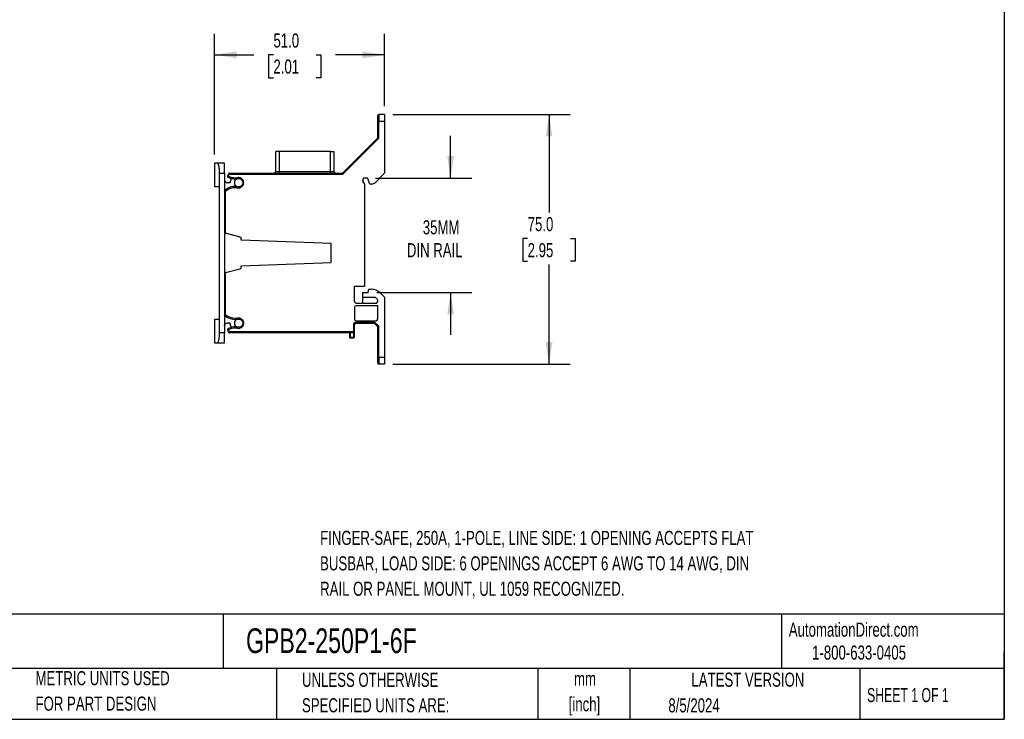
# Model space of a CAD drawing. Header units: millimetres. Extents: x 13 to 546, y 13 to 419.
# Tile 3 of 4: x 250 to 546, y 13 to 223. Entities that reach past the tile are written whole.
import ezdxf

# ---------------------------------------------------------------- set-up
doc = ezdxf.new("R2010")
doc.units = ezdxf.units.MM
doc.header["$LTSCALE"] = 2
doc.layers.add('DIMENSIONS', color=140, linetype='Continuous', lineweight=25)
doc.layers.add('TEXT', color=140, linetype='Continuous', lineweight=25)
doc.styles.add('SLDTEXTSTYLE0', font='TXT', dxfattribs={"width": 0.7})
doc.styles.add('SLDTEXTSTYLE1', font='TXT', dxfattribs={"width": 0.65})
doc.dimstyles.new('SLDDIMSTYLE0', dxfattribs={"dimtxt": 4.316016, "dimasz": 6.604, "dimexe": 0, "dimexo": 0.0625, "dimgap": 1.079004, "dimtad": 0, "dimtih": 1, "dimtoh": 1, "dimrnd": 1e-09, "dimzin": 4, "dimdsep": 46, "dimtxsty": 'SLDTEXTSTYLE0', "dimsah": 1, "dimcen": 0.09, "dimadec": 0, "dimazin": 1, "dimtfac": 1, "dimtofl": 0, "dimtmove": 0, "dimatfit": 3, "dimfxl": 0, "dimfrac": 2, "dimtolj": 1, "dimtzin": 12, "dimarcsym": 0})
doc.dimstyles.new('SLDDIMSTYLE1', dxfattribs={"dimtxt": 4.316016, "dimasz": 6.604, "dimexe": 0, "dimexo": 0.0625, "dimgap": 1.079004, "dimtad": 0, "dimtih": 1, "dimtoh": 1, "dimrnd": 1e-09, "dimzin": 12, "dimdsep": 46, "dimtxsty": 'SLDTEXTSTYLE0', "dimsah": 1, "dimcen": 0.09, "dimadec": 0, "dimazin": 3, "dimtfac": 1, "dimtmove": 0, "dimatfit": 0, "dimfxl": 0, "dimfrac": 2, "dimtolj": 1, "dimtzin": 12, "dimarcsym": 0})

# ---------------------------------------------------------------- blocks, each defined once
blk = doc.blocks.new('_D_4')
at = {"layer": 'DIMENSIONS'}
for p, q in [((379.84, 175.3), (379.84, 188)), ((357.32, 175.3), (386.19, 175.3)), ((357.66, 140.95), (386.19, 140.95)), ((379.84, 140.95), (379.84, 128.25))]:
    blk.add_line(p, q, dxfattribs=at)
for points in [[(379.84, 175.3), (380.85, 181.91), (378.82, 181.91)], [(379.84, 140.95), (378.82, 134.35), (380.85, 134.35)]]:
    blk.add_solid(points, dxfattribs=at)
at = {"layer": 'DIMENSIONS', "char_height": 4.233, "attachment_point": 1, "style": 'SLDTEXTSTYLE0'}
for s, insert in [('35MM', (371.49, 162.62)), ('DIN RAIL', (366.71, 155.76))]:
    blk.add_mtext(s, dxfattribs=dict(at, insert=insert))
blk = doc.blocks.new('_D_5')
at = {"layer": 'DIMENSIONS'}
for p, q in [((362.51, 194.4), (415.74, 194.4)), ((409.39, 194.4), (409.39, 164.99)), ((402.98, 157.16), (401.53, 157.16)), ((401.53, 157.16), (401.53, 150.3)), ((415.8, 157.16), (417.25, 157.16)), ((417.25, 157.16), (417.25, 150.3)), ((401.53, 150.3), (402.98, 150.3)), ((409.39, 119.4), (409.39, 149.34)), ((417.25, 150.3), (415.8, 150.3)), ((362.51, 119.4), (415.74, 119.4))]:
    blk.add_line(p, q, dxfattribs=at)
for points in [[(409.39, 194.4), (408.38, 187.8), (410.41, 187.8)], [(409.39, 119.4), (410.41, 126.01), (408.38, 126.01)]]:
    blk.add_solid(points, dxfattribs=at)
at = {"layer": 'DIMENSIONS', "char_height": 4.233, "attachment_point": 1, "style": 'SLDTEXTSTYLE0'}
for s, insert in [('75.0', (402.98, 163.58)), ('2.95', (402.98, 155.76))]:
    blk.add_mtext(s, dxfattribs=dict(at, insert=insert))
blk = doc.blocks.new('_D_6')
at = {"layer": 'DIMENSIONS'}
for p, q in [((308.97, 182.34), (308.97, 218.67)), ((359.97, 196.94), (359.97, 218.67)), ((308.97, 212.32), (320.8, 212.32)), ((326.65, 212.32), (325.2, 212.32)), ((325.2, 212.32), (325.2, 205.46)), ((339.47, 212.32), (340.92, 212.32)), ((340.92, 212.32), (340.92, 205.46)), ((359.97, 212.32), (345.32, 212.32)), ((325.2, 205.46), (326.65, 205.46)), ((340.92, 205.46), (339.47, 205.46))]:
    blk.add_line(p, q, dxfattribs=at)
for points in [[(308.97, 212.32), (315.57, 211.3), (315.57, 213.34)], [(359.97, 212.32), (353.37, 213.34), (353.37, 211.3)]]:
    blk.add_solid(points, dxfattribs=at)
at = {"layer": 'DIMENSIONS', "char_height": 4.233, "attachment_point": 1, "style": 'SLDTEXTSTYLE0'}
for s, insert in [('51.0', (326.65, 218.74)), ('2.01', (326.65, 210.92))]:
    blk.add_mtext(s, dxfattribs=dict(at, insert=insert))

msp = doc.modelspace()

# ---------------------------------------------------------------- linework, layer by layer
for p, q in [((358.271, 192.405), (357.971, 192.405)), ((357.971, 187.405), (357.971, 192.405)), ((358.271, 194.405), (358.271, 192.405)), ((359.971, 194.405), (358.271, 194.405)), ((358.271, 187.281), (358.271, 192.405)), ((358.271, 192.405), (359.971, 192.405)), ((359.971, 194.405), (359.971, 192.405)), ((359.971, 192.405), (359.971, 176.884)), ((357.971, 187.405), (347.371, 176.805)), ((347.495, 176.505), (358.271, 187.281)), ((357.971, 187.405), (358.271, 187.281)), ((328.321, 183.305), (327.321, 183.305)), ((327.321, 177.305), (327.321, 183.305)), ((343.821, 183.305), (328.321, 183.305)), ((328.321, 183.305), (328.321, 177.305)), ((343.821, 183.305), (344.821, 183.305)), ((343.821, 177.305), (343.821, 183.305)), ((344.821, 183.305), (344.821, 177.305)), ((308.971, 179.805), (308.971, 172.805)), ((309.874, 179.805), (308.971, 179.805)), ((311.971, 179.805), (309.874, 179.805)), ((311.971, 176.805), (311.971, 179.805)), ((310.471, 172.805), (310.471, 176.805)), ((310.471, 176.805), (311.971, 176.805)), ((311.971, 176.805), (311.971, 171.323)), ((312.912, 176.129), (313.187, 176.009)), ((313.148, 176.573), (313.402, 176.412)), ((313.159, 175.476), (313.286, 175.748)), ((313.571, 176.805), (347.371, 176.805)), ((313.571, 176.805), (313.571, 176.505)), ((313.571, 176.505), (347.495, 176.505)), ((315.505, 175.305), (315.277, 175.305)), ((315.277, 175.005), (315.277, 175.305)), ((315.277, 175.005), (315.577, 175.005)), ((327.321, 177.305), (328.321, 177.305)), ((328.321, 177.305), (328.321, 176.805)), ((328.321, 177.305), (343.821, 177.305)), ((343.821, 177.305), (343.821, 176.805)), ((343.821, 177.305), (344.821, 177.305)), ((347.371, 176.805), (347.495, 176.505)), ((353.471, 174.639), (353.471, 174.805)), ((354.78, 175.305), (353.971, 175.305)), ((355.504, 173.702), (354.968, 175.173)), ((359.824, 176.53), (357.385, 174.091)), ((359.971, 176.805), (359.964, 176.805)), ((308.971, 172.805), (310.471, 172.805)), ((310.471, 132.805), (310.471, 172.805)), ((313.671, 173.905), (312.771, 173.905)), ((315.577, 172.805), (315.277, 172.805)), ((315.277, 172.505), (315.505, 172.505)), ((353.904, 173.755), (353.538, 174.389)), ((353.971, 173.505), (353.971, 142.805)), ((355.971, 173.505), (355.786, 173.505)), ((311.971, 171.323), (312.271, 171.323)), ((311.971, 171.323), (311.971, 158.805)), ((312.271, 158.724), (312.271, 171.323)), ((311.971, 158.805), (312.271, 158.724)), ((311.971, 158.805), (311.971, 146.805)), ((316.971, 157.455), (312.271, 158.724)), ((316.971, 156.655), (316.971, 157.455)), ((343.971, 155.655), (316.971, 156.655)), ((343.971, 149.955), (343.971, 155.655)), ((312.271, 146.886), (316.971, 148.155)), ((316.971, 148.955), (343.971, 149.955)), ((316.971, 148.155), (316.971, 148.955)), ((312.271, 146.886), (311.971, 146.805)), ((311.971, 146.805), (311.971, 134.287)), ((312.271, 134.287), (312.271, 146.886)), ((350.971, 142.805), (353.971, 142.805)), ((350.971, 138.255), (350.971, 142.805)), ((353.471, 139.455), (353.471, 140.955)), ((353.471, 140.955), (355.121, 140.955)), ((357.249, 139.455), (353.471, 139.455)), ((353.471, 137.755), (353.471, 139.455)), ((355.121, 140.955), (355.288, 141.905)), ((355.288, 141.905), (355.971, 141.905)), ((357.971, 138.733), (357.249, 139.455)), ((358.799, 140.733), (359.971, 139.562)), ((359.971, 139.562), (359.971, 121.405)), ((350.971, 136.455), (350.971, 132.955)), ((351.471, 137.755), (357.471, 137.755)), ((357.971, 136.955), (351.471, 136.955)), ((357.971, 138.255), (357.971, 138.733)), ((357.971, 132.955), (357.971, 136.955)), ((311.971, 134.287), (312.271, 134.287)), ((311.971, 134.287), (311.971, 128.805)), ((315.505, 133.105), (315.277, 133.105)), ((308.971, 132.805), (308.971, 125.805)), ((310.471, 132.805), (308.971, 132.805)), ((310.471, 128.805), (310.471, 132.805)), ((313.671, 131.705), (312.771, 131.705)), ((313.159, 130.134), (313.286, 129.862)), ((315.277, 132.805), (315.577, 132.805)), ((315.577, 130.605), (315.277, 130.605)), ((315.277, 130.605), (315.277, 130.305)), ((315.277, 130.305), (315.505, 130.305)), ((350.671, 131.155), (350.671, 129.105)), ((350.971, 131.155), (350.671, 131.155)), ((350.971, 129.005), (350.971, 131.155)), ((351.471, 132.455), (357.471, 132.455)), ((357.095, 131.955), (351.471, 131.955)), ((351.471, 131.655), (351.471, 131.955)), ((356.971, 131.655), (351.471, 131.655)), ((356.971, 131.655), (357.095, 131.955)), ((356.971, 131.655), (357.971, 130.655)), ((358.271, 130.779), (357.095, 131.955)), ((357.971, 130.655), (358.271, 130.779)), ((357.971, 121.405), (357.971, 130.655)), ((358.271, 121.405), (358.271, 130.779)), ((311.971, 128.805), (310.471, 128.805)), ((311.971, 125.805), (311.971, 128.805)), ((312.912, 129.481), (313.187, 129.601)), ((313.148, 129.037), (313.402, 129.198)), ((350.671, 129.105), (313.571, 129.105)), ((313.571, 128.805), (313.571, 129.105)), ((350.771, 128.805), (313.571, 128.805)), ((349.471, 128.805), (349.471, 127.505)), ((349.471, 127.505), (349.671, 127.505)), ((349.671, 128.805), (349.671, 127.505)), ((349.671, 127.505), (349.671, 127.305)), ((349.671, 127.505), (350.771, 127.505)), ((349.671, 127.305), (350.771, 127.305)), ((350.771, 127.505), (350.771, 128.805)), ((350.771, 127.505), (350.971, 127.505)), ((350.771, 127.364), (350.771, 127.505)), ((350.771, 127.305), (350.771, 127.364)), ((350.971, 127.505), (350.971, 129.005)), ((308.971, 125.805), (309.874, 125.805)), ((309.874, 125.805), (311.971, 125.805)), ((357.971, 121.405), (358.271, 121.405)), ((359.971, 121.405), (358.271, 121.405)), ((358.271, 121.405), (358.271, 119.405)), ((359.971, 121.405), (359.971, 119.405)), ((359.971, 119.405), (358.271, 119.405))]:
    msp.add_line(p, q)
for centre, radius, start, end in [((358.271, 194.105), 0.3, 90, 180), ((312.771, 174.705), 0.8, 180, 270), ((313.371, 175.929), 0.5, 156.3737, 244.93711), ((313.371, 175.929), 0.5, 156.37286, 244.93675), ((315.936, 174.807), 3.3, 147.6452, 156.3737), ((313.409, 176.505), 0.3, 90, 179.30575), ((313.571, 176.305), 0.5, 90, 147.6452), ((315.277, 180.005), 5, 244.93711, 270), ((316.171, 173.905), 2.5, 151.53696, 180), ((314.433, 175.363), 0.532, 199.00006, 210.06249), ((316.171, 173.905), 1.25, 118.35764, 241.64236), ((326.821, 177.305), 0.5, 270, 0), ((345.321, 177.305), 0.5, 180, 270), ((353.971, 174.639), 0.5, 180, 210), ((359.471, 176.884), 0.5, 315, 0), ((353.471, 173.505), 0.5, 0, 30), ((355.786, 173.805), 0.3, 200, 270), ((355.971, 175.505), 2, 270, 315), ((355.971, 137.905), 4, 45, 90), ((351.471, 138.255), 0.5, 180, 270), ((351.471, 136.455), 0.5, 90, 180), ((357.471, 138.255), 0.5, 270, 0), ((313.371, 129.681), 0.5, 115.06289, 203.6263), ((315.277, 125.605), 5, 90, 115.06289), ((314.433, 130.247), 0.532, 149.93751, 160.99994), ((316.171, 131.705), 1.25, 118.35764, 241.64236), ((351.471, 132.955), 0.5, 180, 270), ((351.471, 131.155), 0.5, 90, 180), ((357.471, 132.955), 0.5, 270, 0), ((315.936, 130.803), 3.3, 203.6263, 212.3548), ((313.409, 129.105), 0.3, 180.69425, 270), ((313.571, 129.305), 0.5, 212.3548, 270), ((313.371, 129.681), 0.2, 115.06289, 203.6263), ((349.671, 127.505), 0.2, 180, 225), ((349.671, 127.505), 0.2, 225, 270), ((350.771, 129.005), 0.2, 270, 0), ((350.771, 127.505), 0.2, 270, 0), ((358.271, 119.705), 0.3, 180, 270)]:
    msp.add_arc(centre, radius, start, end)
for points, knots in [([(357.971, 192.405), (357.971, 192.448), (357.971, 192.533), (357.971, 192.661), (357.971, 192.786), (357.971, 192.91), (357.971, 193.1), (357.971, 193.345), (357.971, 193.615), (357.971, 193.836), (357.971, 193.976), (357.971, 194.056), (357.971, 194.097), (357.971, 194.102), (357.971, 194.105)], [0, 0, 0, 0, 0.0482817, 0.0961655, 0.1439265, 0.1918418, 0.2401859, 0.3700167, 0.5000484, 0.6298793, 0.7599111, 0.8401113, 0.9197129, 1, 1, 1, 1]), ([(310.471, 176.805), (310.471, 177.005), (310.466, 177.202), (310.449, 177.588), (310.436, 177.78), (310.402, 178.144), (310.382, 178.317), (310.334, 178.643), (310.307, 178.797), (310.22, 179.209), (310.152, 179.43), (310.048, 179.652), (310.013, 179.71), (309.942, 179.786), (309.908, 179.805), (309.874, 179.805)], [0, 0, 0, 0, 0.125, 0.125, 0.25, 0.25, 0.375, 0.375, 0.5, 0.5, 0.75, 0.75, 0.875, 0.875, 1, 1, 1, 1]), ([(313.286, 175.748), (313.244, 175.767), (313.203, 175.807), (313.164, 175.909), (313.169, 175.966), (313.187, 176.009)], [0, 0, 0, 0, 0.5, 0.5, 1, 1, 1, 1]), ([(313.402, 176.412), (313.419, 176.439), (313.444, 176.464), (313.504, 176.497), (313.538, 176.505), (313.571, 176.505)], [0, 0, 0, 0, 0.5, 0.5, 1, 1, 1, 1]), ([(313.408, 176.805), (313.413, 176.805), (313.419, 176.805), (313.519, 176.805), (313.538, 176.805)], [0, 0, 0, 0, 0.80995056, 1, 1, 1, 1]), ([(315.505, 172.505), (315.822, 172.355), (316.18, 172.316), (316.862, 172.474), (317.166, 172.667), (317.602, 173.215), (317.721, 173.555), (317.721, 174.255), (317.602, 174.595), (317.166, 175.143), (316.862, 175.336), (316.18, 175.494), (315.822, 175.455), (315.505, 175.305)], [0, 0, 0, 0, 0.1666667, 0.1666667, 0.3333333, 0.3333333, 0.5, 0.5, 0.6666667, 0.6666667, 0.8333333, 0.8333333, 1, 1, 1, 1]), ([(315.577, 175.005), (315.577, 175.006), (315.576, 175.008), (315.572, 175.024), (315.565, 175.051), (315.554, 175.096), (315.534, 175.177), (315.516, 175.256), (315.505, 175.305)], [0, 0, 0, 0, 0.1156814, 0.2360447, 0.3613209, 0.4917151, 0.6889154, 1, 1, 1, 1]), ([(315.577, 175.005), (315.832, 175.143), (316.127, 175.187), (316.695, 175.076), (316.952, 174.923), (317.32, 174.476), (317.421, 174.195), (317.421, 173.615), (317.32, 173.334), (316.952, 172.887), (316.695, 172.734), (316.127, 172.623), (315.832, 172.667), (315.577, 172.805)], [0, 0, 0, 0, 0.1666667, 0.1666667, 0.3333333, 0.3333333, 0.5, 0.5, 0.6666667, 0.6666667, 0.8333333, 0.8333333, 1, 1, 1, 1]), ([(353.971, 175.305), (353.95, 175.304), (353.908, 175.303), (353.846, 175.291), (353.774, 175.267), (353.694, 175.226), (353.615, 175.161), (353.55, 175.082), (353.504, 174.993), (353.476, 174.899), (353.472, 174.836), (353.471, 174.805)], [0, 0, 0, 0, 0.0801151, 0.1597406, 0.2401519, 0.3697806, 0.5000923, 0.6297213, 0.7600334, 0.8798503, 1, 1, 1, 1]), ([(354.968, 175.173), (354.963, 175.186), (354.952, 175.211), (354.927, 175.243), (354.891, 175.274), (354.842, 175.3), (354.801, 175.303), (354.78, 175.305)], [0, 0, 0, 0, 0.1673286, 0.331784, 0.5004647, 0.7494729, 1, 1, 1, 1]), ([(312.159, 171.714), (312.159, 171.714), (312.179, 171.688), (312.248, 171.602), (312.297, 171.541), (312.346, 171.479)], [0, 0, 0, 0, 0.5, 0.5, 1, 1, 1, 1]), ([(315.277, 172.805), (315.277, 172.805), (315.277, 172.773), (315.277, 172.662), (315.277, 172.584), (315.277, 172.505)], [0, 0, 0, 0, 0.5, 0.5, 1, 1, 1, 1]), ([(315.577, 172.805), (315.577, 172.804), (315.576, 172.802), (315.572, 172.786), (315.565, 172.759), (315.556, 172.723), (315.545, 172.676), (315.531, 172.618), (315.517, 172.557), (315.508, 172.518), (315.505, 172.505)], [0, 0, 0, 0, 0.1121134, 0.2310552, 0.3570569, 0.4903626, 0.6021688, 0.7436655, 0.9190993, 1, 1, 1, 1]), ([(312.159, 133.896), (312.159, 133.896), (312.177, 133.919), (312.25, 134.011), (312.302, 134.076), (312.346, 134.131)], [0, 0, 0, 0, 0.5, 0.5, 1, 1, 1, 1]), ([(315.277, 132.805), (315.277, 132.805), (315.277, 132.837), (315.277, 132.948), (315.277, 133.026), (315.277, 133.105)], [0, 0, 0, 0, 0.5, 0.5, 1, 1, 1, 1]), ([(315.505, 130.305), (315.822, 130.155), (316.18, 130.116), (316.862, 130.274), (317.166, 130.467), (317.602, 131.015), (317.721, 131.355), (317.721, 132.055), (317.602, 132.395), (317.166, 132.943), (316.862, 133.136), (316.18, 133.294), (315.822, 133.255), (315.505, 133.105)], [0, 0, 0, 0, 0.1666667, 0.1666667, 0.3333333, 0.3333333, 0.5, 0.5, 0.6666667, 0.6666667, 0.8333333, 0.8333333, 1, 1, 1, 1]), ([(315.577, 132.805), (315.577, 132.806), (315.576, 132.808), (315.572, 132.824), (315.565, 132.851), (315.554, 132.896), (315.534, 132.977), (315.516, 133.056), (315.505, 133.105)], [0, 0, 0, 0, 0.1156814, 0.2360447, 0.3613209, 0.4917151, 0.6889154, 1, 1, 1, 1]), ([(311.971, 130.905), (311.971, 130.93), (311.973, 130.98), (311.983, 131.055), (312.001, 131.128), (312.035, 131.227), (312.097, 131.347), (312.201, 131.474), (312.328, 131.579), (312.47, 131.652), (312.62, 131.697), (312.72, 131.702), (312.771, 131.705)], [0, 0, 0, 0, 0.060243, 0.1199994, 0.1798082, 0.2402069, 0.3699548, 0.5001294, 0.6298775, 0.7600523, 0.8799221, 1, 1, 1, 1]), ([(315.577, 130.605), (315.577, 130.604), (315.576, 130.602), (315.572, 130.586), (315.565, 130.559), (315.556, 130.523), (315.545, 130.476), (315.531, 130.418), (315.517, 130.357), (315.508, 130.318), (315.505, 130.305)], [0, 0, 0, 0, 0.11211343, 0.23105516, 0.35705691, 0.49036265, 0.60216884, 0.74366554, 0.91909929, 1, 1, 1, 1]), ([(315.577, 132.805), (315.832, 132.943), (316.127, 132.987), (316.695, 132.876), (316.952, 132.723), (317.32, 132.276), (317.421, 131.995), (317.421, 131.415), (317.32, 131.134), (316.952, 130.687), (316.695, 130.534), (316.127, 130.423), (315.832, 130.467), (315.577, 130.605)], [0, 0, 0, 0, 0.1666667, 0.1666667, 0.3333333, 0.3333333, 0.5, 0.5, 0.6666667, 0.6666667, 0.8333333, 0.8333333, 1, 1, 1, 1]), ([(309.874, 125.805), (309.908, 125.805), (309.942, 125.824), (310.012, 125.899), (310.048, 125.956), (310.117, 126.105), (310.151, 126.196), (310.217, 126.411), (310.249, 126.537), (310.307, 126.812), (310.333, 126.962), (310.381, 127.289), (310.402, 127.464), (310.452, 128.008), (310.471, 128.405), (310.471, 128.805)], [0, 0, 0, 0, 0.125, 0.125, 0.25, 0.25, 0.375, 0.375, 0.5, 0.5, 0.625, 0.625, 0.75, 0.75, 1, 1, 1, 1]), ([(313.571, 129.105), (313.538, 129.105), (313.504, 129.113), (313.444, 129.146), (313.419, 129.171), (313.402, 129.198)], [0, 0, 0, 0, 0.5, 0.5, 1, 1, 1, 1]), ([(313.538, 128.805), (313.519, 128.805), (313.419, 128.805), (313.413, 128.805), (313.408, 128.805)], [0, 0, 0, 0, 0.1900494, 1, 1, 1, 1]), ([(350.771, 128.805), (350.77, 128.806), (350.769, 128.808), (350.764, 128.824), (350.755, 128.851), (350.74, 128.897), (350.712, 128.979), (350.686, 129.059), (350.671, 129.105)], [0, 0, 0, 0, 0.11421395, 0.23193424, 0.35356492, 0.4794723, 0.7036901, 1, 1, 1, 1]), ([(350.671, 129.105), (350.687, 129.1), (350.719, 129.089), (350.763, 129.074), (350.802, 129.061), (350.836, 129.05), (350.864, 129.041), (350.908, 129.026), (350.958, 129.009), (350.966, 129.006), (350.971, 129.005)], [0, 0, 0, 0, 0.1075438, 0.2069323, 0.2981762, 0.3812901, 0.4562951, 0.5232208, 0.7693306, 1, 1, 1, 1]), ([(357.971, 119.705), (357.971, 119.706), (357.971, 119.708), (357.971, 119.723), (357.971, 119.746), (357.971, 119.78), (357.971, 119.847), (357.971, 119.974), (357.971, 120.195), (357.971, 120.465), (357.971, 120.735), (357.971, 120.981), (357.971, 121.191), (357.971, 121.334), (357.971, 121.405)], [0, 0, 0, 0, 0.04828172, 0.09616553, 0.14392649, 0.19184176, 0.24018586, 0.37001671, 0.50004839, 0.62987933, 0.75991109, 0.84011134, 0.91971294, 1, 1, 1, 1])]:
    msp.add_open_spline(points, degree=3, knots=knots)
for points in [[(313.187, 176.009), (313.248, 176.149), (313.32, 176.283), (313.402, 176.412)], [(315.277, 175.305), (314.589, 175.305), (313.909, 175.456), (313.286, 175.748)], [(311.971, 171.323), (311.971, 171.472), (312.042, 171.62), (312.159, 171.714)], [(315.277, 172.805), (314.144, 172.805), (313.044, 172.42), (312.159, 171.714)], [(312.271, 171.323), (312.271, 171.381), (312.301, 171.443), (312.346, 171.479)], [(312.346, 171.479), (313.178, 172.143), (314.212, 172.505), (315.277, 172.505)], [(312.159, 133.896), (312.042, 133.99), (311.971, 134.138), (311.971, 134.287)], [(312.159, 133.896), (313.044, 133.19), (314.144, 132.805), (315.277, 132.805)], [(312.346, 134.131), (312.301, 134.167), (312.271, 134.229), (312.271, 134.287)], [(315.277, 133.105), (314.212, 133.105), (313.178, 133.467), (312.346, 134.131)], [(313.286, 129.862), (313.909, 130.154), (314.589, 130.305), (315.277, 130.305)], [(313.973, 130.514), (313.775, 130.877), (313.671, 131.291), (313.671, 131.705)], [(351.471, 131.955), (351.029, 131.955), (350.671, 131.597), (350.671, 131.155)], [(313.402, 129.198), (313.32, 129.327), (313.248, 129.461), (313.187, 129.601)]]:
    msp.add_open_spline(points, degree=3)
at = {"layer": 'TEXT'}
for p, q in [((546.1, 419.1), (546.1, 12.7)), ((546.1, 44.252), (12.7, 44.252)), ((311.518, 44.252), (311.518, 27.94)), ((479.151, 44.252), (479.151, 27.94)), ((546.1, 12.7), (546.1, 33.02)), ((546.1, 27.94), (12.7, 27.94)), ((327.56, 27.94), (327.56, 12.7)), ((406.049, 27.94), (406.049, 12.7)), ((433.624, 27.94), (433.624, 12.7)), ((502.697, 27.94), (502.697, 12.7)), ((12.7, 12.7), (546.1, 12.7))]:
    msp.add_line(p, q, dxfattribs=at)

# ---------------------------------------------------------------- texts
for s, insert, char_height, attachment_point, style in [('FINGER-SAFE, 250A, 1-POLE, LINE SIDE: 1 OPENING ACCEPTS FLAT', (340.656, 69.322), 4.23333, 1, 'SLDTEXTSTYLE0'), ('BUSBAR, LOAD SIDE: 6 OPENINGS ACCEPT 6 AWG TO 14 AWG, DIN', (340.656, 61.678), 4.23333, 1, 'SLDTEXTSTYLE0'), ('RAIL OR PANEL MOUNT, UL 1059 RECOGNIZED.', (340.656, 54.033), 4.23333, 1, 'SLDTEXTSTYLE0'), ('AutomationDirect.com', (481.39, 41.753), 4.23333, 1, 'SLDTEXTSTYLE0'), ('GPB2-250P1-6F', (318.415, 40.016), 7.40833, 1, 'SLDTEXTSTYLE0'), ('1-800-633-0405', (488.383, 34.874), 4.23333, 1, 'SLDTEXTSTYLE0'), ('METRIC UNITS USED', (255.209, 27.172), 4.23333, 1, 'SLDTEXTSTYLE0'), ('UNLESS OTHERWISE', (335.216, 26.684), 4.23333, 1, 'SLDTEXTSTYLE0'), ('LATEST VERSION', (469.104, 26.728), 4.23333, 2, 'SLDTEXTSTYLE0'), ('mm', (420.198, 27.004), 4.2333, 2, 'SLDTEXTSTYLE0'), ('SHEET 1 OF 1', (504.883, 22.103), 4.23333, 1, 'SLDTEXTSTYLE1'), ('FOR PART DESIGN', (255.209, 19.527), 4.23333, 1, 'SLDTEXTSTYLE0'), ('SPECIFIED UNITS ARE:', (335.216, 19.04), 4.23333, 1, 'SLDTEXTSTYLE0'), ('[inch]', (420.03, 19.359), 4.2333, 2, 'SLDTEXTSTYLE0'), ('8/5/2024', (445.226, 19.01), 4.2333, 1, 'SLDTEXTSTYLE0')]:
    msp.add_mtext(s, dxfattribs=dict(at, insert=insert, char_height=char_height, attachment_point=attachment_point, style=style))

# ---------------------------------------------------------------- dimensions: what is measured, and where the dimension line sits
at = {"layer": 'DIMENSIONS'}
dim = msp.add_linear_dim(base=(308.971, 212.32), p1=(359.971, 194.405), p2=(308.971, 179.805), dimstyle='SLDDIMSTYLE0', dxfattribs=at)
dim.commit()
dim.dimension.update_dxf_attribs({"geometry": '_D_6', "text_midpoint": (333.059, 212.32), "dimtype": 160})
dim = msp.add_linear_dim(base=(409.391, 194.405), p1=(359.971, 119.405), p2=(359.971, 194.405), angle=90, dimstyle='SLDDIMSTYLE0', dxfattribs=at)
dim.commit()
dim.dimension.update_dxf_attribs({"geometry": '_D_5', "text_midpoint": (409.391, 157.161), "dimtype": 160})
dim = msp.add_linear_dim(base=(379.836, 140.955), p1=(354.78, 175.305), p2=(355.121, 140.955), angle=90, text='35MM\\PDIN RAIL', dimstyle='SLDDIMSTYLE1', dxfattribs=at)
dim.commit()
dim.dimension.update_dxf_attribs({"geometry": '_D_4', "text_midpoint": (379.836, 157.161), "dimtype": 160})

doc.saveas('drawing.dxf')
